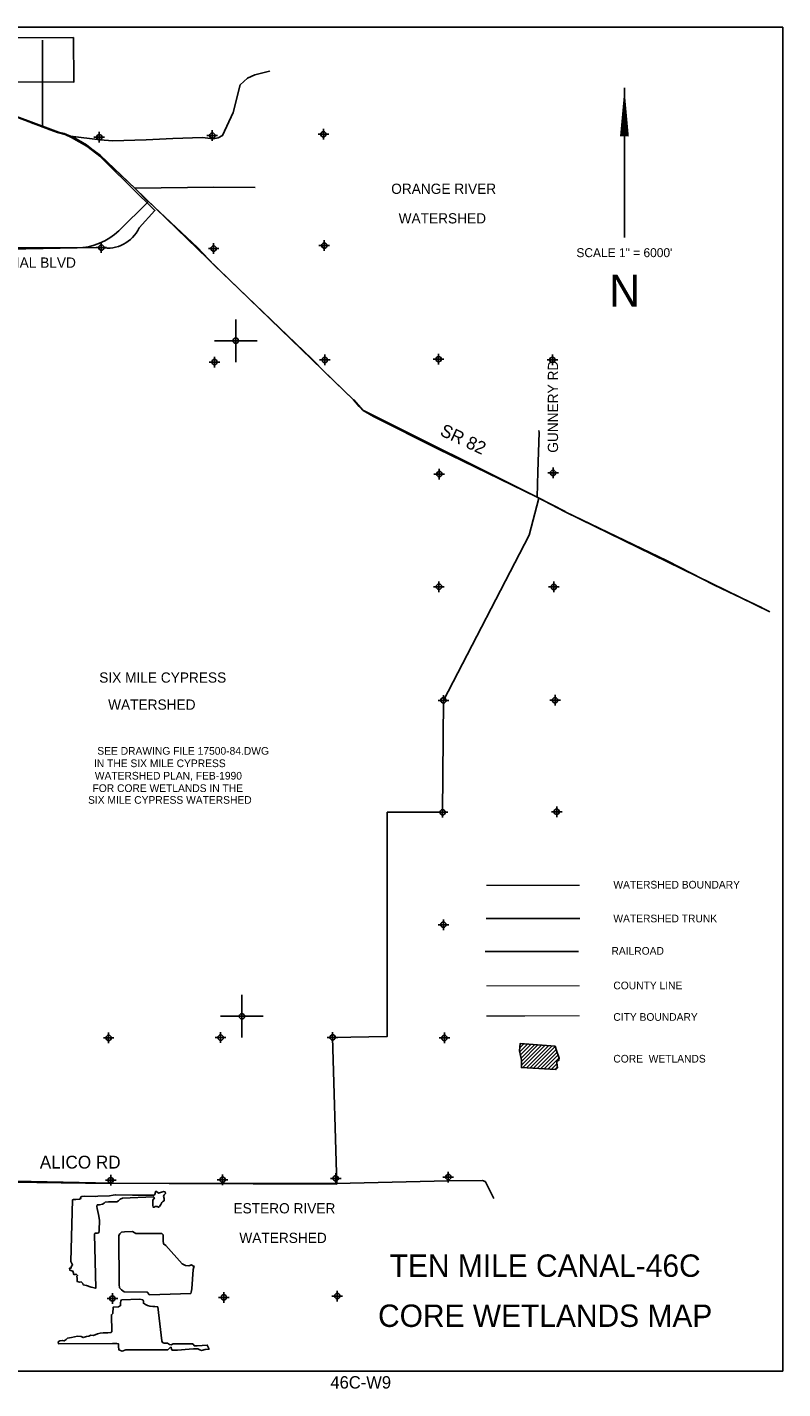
# Model space of a CAD drawing. Extents: x 182506 to 278506, y 775750 to 839635.
# Tile 6 of 6: x 243059 to 278506, y 775750 to 839581. Entities that reach past the tile are written whole.
import ezdxf
from ezdxf.enums import TextEntityAlignment as Align

# ---------------------------------------------------------------- set-up
doc = ezdxf.new("R2010")
doc.units = 0
doc.header["$LTSCALE"] = 2000
doc.header["$PDMODE"] = 34
doc.header["$PDSIZE"] = 250
for name, pattern in [('DASHED', [0]), ('PHANTOM', [0]), ('STREAM', [0])]:
    doc.linetypes.add(name, pattern=pattern)
doc.layers.get('0').update_dxf_attribs({"linetype": 'CONTINUOUS'})
for name, color, linetype in [('BORDER', 1, 'CONTINUOUS'), ('CITY', 14, 'DASHED'), ('COUNTY', 15, 'PHANTOM'), ('MAJROADS', 9, 'CONTINUOUS'), ('PITS', 4, 'CONTINUOUS'), ('RR', 13, 'CONTINUOUS'), ('SEC', 2, 'CONTINUOUS'), ('TEXT', 7, 'CONTINUOUS'), ('TRUNKS', 5, 'STREAM'), ('WETDBA', 11, 'CONTINUOUS'), ('WETFILL', 12, 'CONTINUOUS'), ('WSHEDS', 3, 'CONTINUOUS')]:
    doc.layers.add(name, color=color, linetype=linetype)

# ---------------------------------------------------------------- blocks, each defined once
blk = doc.blocks.new('TICK')
at = {"color": 0}
for points in [[(500, 0), (500, 1000)], [(0, 500), (1000, 500)]]:
    blk.add_lwpolyline(points, dxfattribs=at)
blk.add_point((500, 500), dxfattribs=at)
blk = doc.blocks.new('*X')
at = {"color": 0}
for p, q in [((227534, 832994), (227594, 833054)), ((226827, 831757), (227727, 832657)), ((226928, 831681), (227730, 832483)), ((227164, 832271), (227706, 832813)), ((227512, 832795), (227666, 832950)), ((232464, 831914), (233401, 832851)), ((232580, 832207), (232786, 832413)), ((232600, 832404), (232605, 832409)), ((232710, 831983), (233518, 832791)), ((232812, 831908), (233615, 832711)), ((232917, 832720), (233059, 832863)), ((232985, 832612), (233247, 832873)), ((233004, 831924), (233696, 832615)), ((233124, 831867), (233722, 832465)), ((225927, 829620), (228113, 831805)), ((225943, 829989), (227827, 831873)), ((226058, 829927), (228002, 831871)), ((226886, 831993), (226984, 832091)), ((226911, 831134), (227734, 831957)), ((226958, 831534), (227691, 832268)), ((226978, 831377), (227711, 832111)), ((232386, 832012), (232484, 832111)), ((233300, 831866), (233522, 832088)), ((233436, 831825), (233621, 832010)), ((233529, 832095), (233684, 832250)), ((225672, 829011), (228170, 831509)), ((225821, 828983), (228355, 831517)), ((225959, 829475), (228126, 831642)), ((225991, 828976), (228514, 831499)), ((226122, 828931), (228590, 831399)), ((226315, 828947), (228678, 831310)), ((226475, 831228), (226604, 831357)), ((226531, 828986), (228807, 831262)), ((226595, 831172), (226716, 831293)), ((226683, 831082), (226798, 831198)), ((226684, 828962), (228926, 831204)), ((226830, 828932), (229004, 831105)), ((228658, 829699), (230591, 831631)), ((228824, 829688), (230720, 831584)), ((228989, 829677), (230495, 831182)), ((230189, 831406), (230468, 831686)), ((230202, 831596), (230302, 831696)), ((231973, 830362), (233287, 831676)), ((232029, 830241), (233457, 831669)), ((232084, 830650), (233102, 831668)), ((232097, 830133), (233582, 831618)), ((232166, 830025), (233674, 831533)), ((232235, 829917), (233814, 831496)), ((232238, 830980), (232568, 831311)), ((232269, 831189), (232458, 831377)), ((232399, 829904), (233971, 831476)), ((232580, 829908), (234083, 831411)), ((232761, 829913), (234170, 831322)), ((232942, 829917), (234246, 831221)), ((233123, 829921), (234333, 831131)), ((225581, 830687), (225640, 830747)), ((225583, 830513), (225976, 830905)), ((225586, 830339), (226146, 830899)), ((225684, 830791), (225793, 830900)), ((225713, 830289), (226287, 830863)), ((225841, 830241), (226418, 830817)), ((225935, 830158), (226641, 830864)), ((226713, 830936), (226838, 831061)), ((226967, 828892), (229136, 831060)), ((227591, 829338), (229229, 830977)), ((227788, 829359), (229288, 830859)), ((228006, 829401), (229428, 830822)), ((228194, 829412), (229585, 830803)), ((229263, 829773), (230551, 831062)), ((229520, 829854), (230489, 830822)), ((229807, 829964), (230342, 830498)), ((233304, 829926), (234427, 831048)), ((233485, 829930), (234194, 830639)), ((234394, 830838), (234594, 831039)), ((234476, 830743), (234671, 830939)), ((234532, 830623), (234680, 830771)), ((234559, 830474), (234687, 830601)), ((223135, 829656), (223422, 829943)), ((223141, 829485), (223597, 829941)), ((223147, 829314), (223688, 829855)), ((223161, 829859), (223248, 829945)), ((230017, 829997), (230409, 830389)), ((230202, 830006), (230451, 830255)), ((230380, 830006), (230561, 830188)), ((230543, 829993), (230705, 830155)), ((230697, 829970), (230784, 830057)), ((233666, 829934), (233918, 830186)), ((234631, 830369), (234694, 830431)), ((221967, 827074), (224283, 829390)), ((222015, 826945), (224284, 829214)), ((223153, 829144), (223712, 829702)), ((223242, 829056), (223893, 829707)), ((223428, 829065), (224074, 829711)), ((223529, 828812), (224282, 829565)), ((223615, 829075), (224259, 829719)), ((225650, 829166), (225776, 829292)), ((228263, 829304), (228370, 829411)), ((228518, 829559), (228527, 829568)), ((221711, 828586), (222055, 828929)), ((221784, 828482), (222278, 828976)), ((221916, 828437), (222466, 828987)), ((222083, 828427), (222653, 828997)), ((222184, 826938), (224107, 828861)), ((222263, 828430), (222577, 828745)), ((222390, 828381), (222622, 828613)), ((222493, 828307), (222814, 828628)), ((222591, 828758), (222831, 828998)), ((222595, 828232), (223146, 828782)), ((222684, 828144), (223269, 828729)), ((222708, 827992), (223429, 828712)), ((224386, 828786), (224729, 829128)), ((224395, 828972), (224528, 829104)), ((224425, 828648), (224882, 829105)), ((224500, 828546), (224906, 828952)), ((224607, 828477), (224993, 828862)), ((227168, 828916), (227324, 829072)), ((221959, 827242), (222693, 827976)), ((223487, 828064), (223854, 828430)), ((223623, 827492), (224022, 827891)), ((224484, 828354), (224566, 828435)), ((224531, 828047), (224733, 828249)), ((224567, 827905), (224944, 828283)), ((224594, 828286), (224799, 828491)), ((232765, 827619), (233251, 828105)), ((232829, 827506), (233334, 828011)), ((232913, 827413), (233413, 827913)), ((232933, 827963), (233066, 828096)), ((221368, 827358), (221557, 827548)), ((221444, 827258), (221583, 827397)), ((221496, 827133), (221656, 827292)), ((221887, 827524), (222135, 827772)), ((221927, 827387), (222400, 827860)), ((222618, 827194), (222767, 827343)), ((222842, 827418), (223183, 827760)), ((222846, 827245), (223171, 827571)), ((222979, 827201), (223171, 827393)), ((223680, 827372), (223929, 827621)), ((233057, 827380), (233436, 827759)), ((233176, 827323), (233415, 827561)), ((233985, 827601), (234131, 827747)), ((234000, 827439), (234246, 827686)), ((234160, 827423), (234247, 827510)), ((223292, 826808), (223413, 826928)), ((223313, 826652), (223493, 826832)), ((227355, 826628), (227389, 826662)), ((227749, 826138), (228280, 826669)), ((227791, 826004), (228394, 826606)), ((224412, 825807), (224643, 826038)), ((224503, 825721), (224797, 826015)), ((227405, 826501), (227493, 826589)), ((227484, 826404), (227586, 826506)), ((227572, 826315), (227682, 826425)), ((227675, 826241), (227802, 826368)), ((227842, 825878), (228482, 826518)), ((227946, 825805), (228559, 826418)), ((228047, 825729), (228629, 826311)), ((228142, 825648), (228658, 826163)), ((234497, 826345), (234560, 826408)), ((234536, 826208), (234716, 826388)), ((234604, 826098), (234719, 826214)), ((224572, 825613), (224856, 825897)), ((228333, 825661), (228595, 825924)), ((233526, 825198), (233819, 825491)), ((233632, 825127), (233945, 825440)), ((233804, 825122), (234029, 825348)), ((234322, 825816), (234374, 825869)), ((234347, 825665), (234509, 825827)), ((234475, 825617), (234550, 825691)), ((233975, 825116), (234075, 825217)), ((228205, 823766), (228760, 824321)), ((228226, 823963), (228612, 824349)), ((228244, 824158), (228413, 824327)), ((228245, 823629), (228885, 824269)), ((228358, 823565), (228998, 824205)), ((228501, 823531), (229121, 824151)), ((228638, 823492), (229213, 824066)), ((223412, 823216), (223765, 823568)), ((223425, 822344), (224610, 823530)), ((223441, 822537), (224483, 823579)), ((223458, 823084), (223944, 823571)), ((223458, 822201), (224717, 823459)), ((223494, 823474), (223573, 823553)), ((223506, 822956), (224124, 823574)), ((223519, 822792), (224303, 823576)), ((223545, 822111), (224862, 823428)), ((228750, 823427), (229285, 823962)), ((228886, 823386), (229228, 823728)), ((222762, 820798), (224959, 822995)), ((222896, 820755), (224952, 822811)), ((223362, 821575), (224959, 823172)), ((223560, 821949), (224926, 823315)), ((227441, 822471), (228113, 823144)), ((227910, 823117), (227949, 823156)), ((227938, 822792), (228183, 823036)), ((220414, 822161), (220715, 822463)), ((220422, 821993), (220844, 822415)), ((220430, 821824), (221087, 822482)), ((220438, 821656), (221330, 822547)), ((220482, 821522), (221459, 822499)), ((220721, 821585), (221536, 822400)), ((221125, 821812), (221625, 822312)), ((221238, 821748), (221717, 822227)), ((221854, 818476), (225519, 822141)), ((222454, 821727), (223146, 822419)), ((222511, 821607), (223210, 822306)), ((222584, 821503), (223235, 822154)), ((222830, 822280), (223058, 822508)), ((222842, 822469), (222890, 822517)), ((222908, 820236), (225352, 822681)), ((222936, 820088), (225432, 822583)), ((222957, 820639), (225052, 822734)), ((222993, 819968), (225477, 822452)), ((223068, 819866), (225486, 822284)), ((223085, 820591), (225240, 822745)), ((226913, 822120), (227051, 822258)), ((226963, 821994), (227104, 822135)), ((227291, 822675), (227378, 822762)), ((227335, 822542), (227562, 822770)), ((227544, 822397), (227834, 822688)), ((227648, 822325), (227900, 822576)), ((227753, 822253), (227984, 822484)), ((227853, 822176), (228113, 822436)), ((227951, 822097), (228268, 822414)), ((228038, 822008), (228481, 822451)), ((228120, 821913), (228551, 822344)), ((221394, 821728), (221793, 822127)), ((221657, 821813), (221829, 821986)), ((222033, 818478), (225604, 822048)), ((222213, 818480), (225770, 822037)), ((222461, 821026), (223149, 821714)), ((222539, 820928), (223187, 821576)), ((222639, 820851), (223362, 821574)), ((222643, 821385), (223232, 821975)), ((223062, 819153), (225879, 821970)), ((223285, 819199), (225745, 821660)), ((223485, 819222), (225825, 821562)), ((228201, 821817), (228466, 822082)), ((228285, 821725), (228524, 821964)), ((228371, 821634), (228560, 821823)), ((228446, 821532), (228618, 821704)), ((221698, 821148), (221963, 821412)), ((221716, 820989), (222071, 821344)), ((221719, 821345), (221869, 821496)), ((221754, 820850), (222239, 821335)), ((221845, 820765), (222419, 821338)), ((222345, 821088), (222569, 821312)), ((223726, 819286), (225756, 821317)), ((224034, 819418), (225578, 820962)), ((225678, 821062), (225796, 821180)), ((221528, 820271), (221740, 820482)), ((221633, 820198), (221842, 820408)), ((222027, 820770), (222089, 820831)), ((224220, 819427), (225583, 820790)), ((224407, 819438), (225587, 820617)), ((224592, 819446), (225591, 820445)), ((224759, 819435), (225703, 820380)), ((224913, 819413), (225799, 820299)), ((230154, 820411), (230331, 820588)), ((230178, 820258), (230498, 820578)), ((230199, 820103), (230611, 820515)), ((230259, 819986), (230671, 820398)), ((230525, 820075), (230691, 820242)), ((221081, 819470), (221703, 820092)), ((221102, 819668), (221541, 820106)), ((221141, 819353), (221815, 820027)), ((221218, 819253), (221922, 819958)), ((221325, 819184), (222010, 819868)), ((221440, 819122), (222059, 819741)), ((221751, 818726), (222670, 819645)), ((221763, 818561), (222964, 819762)), ((225042, 819365), (225600, 819923)), ((225201, 819347), (225663, 819809)), ((225356, 819326), (225897, 819867)), ((225471, 819264), (226060, 819853)), ((225526, 819142), (226187, 819803)), ((225558, 818998), (226254, 819693)), ((225693, 817718), (227560, 819585)), ((227054, 819609), (227095, 819651)), ((227172, 819551), (227247, 819625)), ((227256, 819458), (227415, 819617)), ((227747, 819772), (227828, 819853)), ((227806, 819655), (227955, 819804)), ((227850, 819521), (228128, 819799)), ((227942, 819437), (228218, 819713)), ((221554, 819059), (222064, 819569)), ((221703, 819031), (221998, 819326)), ((221739, 818891), (222127, 819279)), ((222198, 819350), (222417, 819569)), ((222392, 818483), (222918, 819009)), ((225581, 818844), (226251, 819513)), ((225596, 818682), (226248, 819334)), ((225611, 818520), (226245, 819154)), ((225661, 817863), (227105, 819307)), ((225666, 818399), (226504, 819236)), ((225681, 818236), (226552, 819108)), ((225689, 818068), (226746, 819125)), ((226014, 817862), (227577, 819426)), ((226204, 817875), (227564, 819236)), ((226307, 819216), (226355, 819264)), ((226408, 817903), (227622, 819117)), ((226580, 817898), (227795, 819113)), ((226704, 817846), (227955, 819096)), ((226739, 817703), (228000, 818964)), ((228008, 819326), (228239, 819557)), ((228128, 819269), (228377, 819518)), ((228674, 816810), (230891, 819027)), ((228757, 818661), (229267, 819171)), ((228762, 818843), (229071, 819152)), ((228770, 818497), (229441, 819169)), ((228814, 818365), (229603, 819153)), ((228943, 818317), (229764, 819137)), ((229110, 818306), (229949, 819146)), ((229348, 818367), (230123, 819143)), ((229519, 818362), (230285, 819128)), ((229700, 818367), (230447, 819114)), ((229905, 818395), (230604, 819093)), ((230032, 818344), (230760, 819073)), ((231302, 818908), (231461, 819067)), ((231423, 818851), (231595, 819024)), ((222004, 818271), (222129, 818396)), ((222087, 818178), (222217, 818308)), ((222571, 818485), (222908, 818822)), ((222750, 818488), (222905, 818642)), ((226871, 817658), (228031, 818818)), ((227015, 817626), (228176, 818787)), ((227158, 817592), (227940, 818374)), ((228110, 818544), (228202, 818637)), ((228777, 816736), (230903, 818862)), ((228895, 816677), (230863, 818646)), ((229060, 816666), (230913, 818518)), ((229230, 816659), (231089, 818518)), ((229365, 816617), (231257, 818509)), ((222198, 818112), (222307, 818221)), ((222328, 818065), (222406, 818143)), ((222387, 817947), (222516, 818077)), ((222487, 817871), (222602, 817986)), ((222570, 817777), (222691, 817898)), ((222634, 817665), (222785, 817816)), ((222739, 817592), (222819, 817673)), ((225683, 817531), (225883, 817732)), ((227299, 815611), (229640, 817953)), ((227322, 817579), (227850, 818108)), ((227725, 817806), (227832, 817912)), ((229080, 817569), (229445, 817934)), ((229385, 816461), (231181, 818257)), ((229753, 816652), (230881, 817780)), ((221836, 817043), (221869, 817076)), ((221905, 816935), (222018, 817049)), ((225035, 817237), (225045, 817247)), ((225067, 815148), (227003, 817084)), ((225076, 817101), (225228, 817253)), ((225135, 816100), (226091, 817055)), ((225164, 815421), (227036, 817293)), ((225176, 814549), (227661, 817035)), ((225272, 814469), (227943, 817140)), ((225277, 817126), (225487, 817335)), ((225285, 817310), (225307, 817332)), ((225368, 817039), (225667, 817338)), ((225372, 816867), (225751, 817246)), ((225443, 814463), (228331, 817351)), ((225456, 816774), (225838, 817156)), ((225504, 815938), (227012, 817447)), ((225504, 816645), (225969, 817110)), ((225607, 814450), (228481, 817324)), ((225839, 817510), (225886, 817558)), ((226521, 817132), (226860, 817471)), ((226557, 817345), (226691, 817479)), ((227255, 815921), (228695, 817362)), ((227318, 815808), (228904, 817393)), ((228072, 817269), (228158, 817355)), ((230067, 816789), (230581, 817302)), ((223178, 816264), (223479, 816565)), ((223289, 816198), (223614, 816523)), ((223406, 816138), (223701, 816434)), ((225052, 814956), (227102, 817005)), ((225084, 814811), (227233, 816960)), ((225132, 814682), (227414, 816964)), ((225301, 816089), (226162, 816950)), ((225473, 816084), (226339, 816950)), ((228028, 816164), (228383, 816519)), ((221990, 815606), (222136, 815752)), ((223123, 815678), (223369, 815924)), ((223142, 815521), (223504, 815882)), ((223227, 815429), (223577, 815779)), ((223585, 816140), (223709, 816264)), ((227306, 815442), (227880, 816016)), ((227376, 815335), (227955, 815915)), ((227466, 815248), (228071, 815854)), ((227528, 815134), (228153, 815759)), ((229434, 816333), (229482, 816381)), ((222030, 815469), (222243, 815682)), ((222108, 815371), (222342, 815604)), ((222264, 815350), (222534, 815620)), ((222493, 815402), (222708, 815617)), ((222648, 815380), (222955, 815687)), ((222797, 815352), (222933, 815488)), ((223412, 815438), (223456, 815481)), ((225776, 814442), (226584, 815250)), ((227567, 814996), (228206, 815635)), ((227603, 814855), (228240, 815492)), ((227660, 814735), (228279, 815355)), ((227731, 814629), (228364, 815263)), ((227812, 814534), (228427, 815148)), ((225979, 814469), (226439, 814929)), ((227895, 814440), (228486, 815031)), ((227984, 814352), (228572, 814941)), ((228079, 814270), (228664, 814856)), ((228179, 814194), (228730, 814745)), ((228268, 814106), (228806, 814644)), ((228344, 814005), (228940, 814601)), ((228449, 813934), (229049, 814534)), ((228620, 813928), (229098, 814406)), ((228799, 813930), (229156, 814287)), ((228979, 813933), (229196, 814150)), ((223361, 812734), (223890, 813263)), ((223363, 812560), (224068, 813265)), ((223424, 812444), (224246, 813266)), ((223432, 812275), (224425, 813268)), ((223444, 812110), (224603, 813269)), ((223469, 811959), (224781, 813271)), ((223537, 811850), (224952, 813265)), ((223487, 813037), (223614, 813164)), ((223610, 811746), (224950, 813086)), ((223661, 811443), (224944, 812727)), ((223676, 811635), (224947, 812906)), ((223671, 811277), (224608, 812214)), ((223739, 811168), (224569, 811998)), ((224722, 812328), (224942, 812547)), ((227716, 811786), (227880, 811951)), ((223838, 811090), (224583, 811836)), ((223947, 811022), (224601, 811677)), ((224083, 810982), (224648, 811546)), ((224228, 810950), (224754, 811476)), ((224342, 810887), (224859, 811405)), ((224532, 810900), (224928, 811297)), ((225430, 808617), (228244, 811430)), ((226315, 809678), (228251, 811614)), ((227699, 811239), (228197, 811736)), ((227705, 811421), (228130, 811846)), ((227710, 811604), (228025, 811919)), ((224722, 810913), (224943, 811134)), ((225469, 808479), (228143, 811153)), ((225506, 808338), (228042, 810875)), ((226493, 810033), (227685, 811225)), ((226535, 810252), (227528, 811245)), ((227058, 810952), (227295, 811189)), ((223201, 810100), (223229, 810128)), ((223206, 809928), (223396, 810118)), ((223211, 809756), (223510, 810055)), ((225514, 808170), (227941, 810597)), ((225533, 808012), (227840, 810320)), ((225575, 807878), (227739, 810042)), ((223216, 809584), (223596, 809965)), ((223305, 809497), (223604, 809796)), ((225427, 808790), (226198, 809561)), ((225442, 808982), (225880, 809420)), ((225716, 807842), (227639, 809764)), ((225929, 807878), (227538, 809487)), ((226119, 807891), (227437, 809209)), ((226284, 807880), (226991, 808587)), ((223202, 805504), (223364, 805667)), ((223245, 805371), (223527, 805653)), ((223429, 805378), (223678, 805626)), ((223612, 805384), (223759, 805531)), ((266170, 791551), (266526, 791906)), ((266171, 791728), (266361, 791918)), ((266182, 791916), (266197, 791931)), ((266198, 791402), (266690, 791894)), ((266226, 791253), (266854, 791881)), ((266246, 791096), (267019, 791869)), ((266247, 790920), (267183, 791856)), ((266311, 790807), (267348, 791844)), ((266477, 790797), (267512, 791832)), ((266644, 790787), (267676, 791819)), ((266810, 790776), (267835, 791801)), ((266977, 790766), (267869, 791659)), ((267143, 790756), (267917, 791529)), ((267310, 790745), (267965, 791400)), ((267476, 790735), (268012, 791271)), ((267643, 790725), (267906, 790989)), ((267809, 790715), (267930, 790836)), ((223163, 785136), (223227, 785200)), ((223170, 784967), (223317, 785113)), ((223188, 784808), (223407, 785027)), ((223199, 784642), (223497, 784940)), ((223203, 784469), (223587, 784853)), ((223298, 784388), (223677, 784766)), ((223511, 784424), (223708, 784620)), ((221984, 783604), (222329, 783949)), ((222102, 783545), (222509, 783952)), ((222258, 783524), (222796, 784062)), ((222362, 783452), (222978, 784067)), ((222551, 783463), (222552, 783464)), ((223914, 782705), (224023, 782815)), ((223931, 782545), (224084, 782698)), ((223956, 782394), (224134, 782572)), ((224413, 782851), (224526, 782964)), ((224513, 782774), (224602, 782862)), ((224035, 782296), (224166, 782427)), ((220447, 780299), (220527, 780379)), ((220449, 780124), (220532, 780207)), ((220452, 779950), (220536, 780035)), ((217222, 777073), (219722, 779574)), ((217398, 777073), (219894, 779569)), ((217574, 777072), (220065, 779563)), ((217645, 778380), (218635, 779370)), ((217658, 778570), (218479, 779391)), ((217750, 777071), (220227, 779548)), ((217848, 778937), (218353, 779442)), ((217926, 777070), (220386, 779531)), ((218038, 779304), (218230, 779496)), ((218102, 777070), (220569, 779537)), ((220454, 779776), (220627, 779949)), ((220457, 779601), (220792, 779937)), ((220635, 779603), (220902, 779870)), ((220760, 779551), (220893, 779684)), ((220875, 779489), (220883, 779498)), ((217036, 777242), (219102, 779307)), ((217071, 777100), (219286, 779315)), ((217240, 777622), (218946, 779328)), ((217625, 778184), (218790, 779349)), ((218278, 777069), (220575, 779366)), ((218454, 777068), (220581, 779196)), ((218630, 777067), (220587, 779025)), ((219040, 777301), (220594, 778854)), ((219308, 777392), (220600, 778684)), ((219379, 777286), (220748, 778656)), ((219731, 777461), (220903, 778634)), ((220497, 778051), (220912, 778466)), ((220678, 778055), (220993, 778370)), ((220856, 778057), (221137, 778338)), ((220951, 778505), (221057, 778610)), ((221032, 778055), (221302, 778326)), ((221114, 778491), (221198, 778575)), ((221276, 778476), (221330, 778530)), ((221322, 778169), (221330, 778177)), ((221435, 778459), (221447, 778470)), ((219906, 777460), (220251, 777805))]:
    blk.add_line(p, q, dxfattribs=at)

msp = doc.modelspace()

# ---------------------------------------------------------------- linework, layer by layer
at = {"layer": 'BORDER', "color": 0}
msp.add_lwpolyline([(182506, 776581), (278506, 776581), (278506, 839581), (182506, 839581)], close=True, dxfattribs=at)
at = {"layer": 'CITY', "color": 0}
msp.add_lwpolyline([(242622, 837018), (245246, 837012), (245230, 839098), (242575, 839087)], dxfattribs=at)
msp.add_lwpolyline([(242601, 829246), (246536, 829249, 0.335918), (248311, 830170), (249049, 830989), (246860, 833138), (246460, 833531), (245855, 834001), (245137, 834404), (244841, 834545), (244485, 834639), (244129, 834773), (242615, 835352)], format="xyb", dxfattribs=at)
at = {"layer": 'CITY', "color": 0, "const_width": 50}
msp.add_lwpolyline([(268972, 793229), (264602, 793227)], dxfattribs=at)
at = {"layer": 'COUNTY', "color": 0, "const_width": 50}
msp.add_lwpolyline([(268972, 794642), (264602, 794640)], dxfattribs=at)
at = {"layer": 'MAJROADS', "color": 0}
for points in [[(245084, 834470), (244800, 834598), (244524, 834667), (241248, 835881), (237513, 837291), (231228, 839408), (230651, 839571), (230341, 839565), (225405, 839493), (222791, 839495), (220177, 839481), (218911, 839441), (218911, 839441), (217219, 839445), (216196, 839402), (215258, 839401), (214839, 839395)], [(254448, 837532), (254421, 837524), (253733, 837345), (253397, 837197), (253051, 836881), (252714, 835576), (252228, 834499), (252018, 834400), (251783, 834352), (251289, 834406), (249898, 834357), (248632, 834308), (247057, 834253), (246479, 834299), (245084, 834470)], [(248132, 832009), (246476, 833588), (246093, 833868), (245843, 834062), (245843, 834062), (245167, 834453)], [(253750, 832074), (251811, 832082), (248107, 832043)], [(248748, 831384), (248107, 832043)], [(277535, 812365), (275310, 813424), (273089, 814563), (268297, 816869), (266978, 817549), (262361, 819804), (259297, 821327), (258814, 821615), (258631, 821801), (258373, 822113), (257075, 823363), (256418, 824029), (251851, 828412), (251053, 829247), (248773, 831376)], [(266978, 817549), (267008, 818736), (267080, 820578), (267067, 820676)], [(223310, 785338), (223747, 785469), (224200, 785533), (224938, 785536), (225885, 785562), (231172, 785514), (234004, 785518), (236308, 785525), (240094, 785431), (241704, 785493), (247007, 785386), (252211, 785381), (257556, 785366), (262811, 785502), (264412, 785507), (264537, 785472), (264579, 785413), (264953, 784664)]]:
    msp.add_lwpolyline(points, dxfattribs=at)
msp.add_lwpolyline([(239660, 829126), (241353, 829168, -0.002282), (241379, 829168), (245399, 829231, 0.191249), (247351, 830042), (248740, 831392)], format="xyb", dxfattribs=at)
at = {"layer": 'PITS', "color": 0}
for points in [[(245184, 784608), (245108, 781711), (245147, 781622), (245190, 781558), (245135, 781493), (245118, 781448), (245108, 781404), (245047, 781407), (245051, 781313), (245202, 781257), (245209, 781212), (245240, 781115), (245306, 781110), (245358, 781128), (245420, 781066), (245387, 781024), (245402, 780923), (245403, 780857), (245398, 780782), (245512, 780743), (245592, 780756), (245662, 780682), (245691, 780618), (245843, 780586), (246058, 780517), (246276, 780460), (246220, 782999), (246237, 783024), (246263, 783045), (246355, 783039), (246425, 783066), (246434, 783167), (246445, 783648), (246402, 783917), (246348, 784197), (246328, 784298), (246348, 784366), (246444, 784381), (246588, 784402), (246668, 784453), (246709, 784497), (246869, 784509), (247268, 784517), (247336, 784556), (247420, 784644), (247535, 784680), (248990, 784756), (249029, 784701), (248959, 784592), (248949, 784355), (248964, 784270), (249009, 784265), (249061, 784292), (249155, 784293), (249220, 784257), (249268, 784296), (249335, 784382), (249367, 784488), (249423, 784527), (249478, 784568), (249480, 784676), (249455, 784780), (249482, 784841), (249539, 784898), (249528, 784983), (249465, 785005), (249355, 784969), (249215, 784924), (249132, 785005), (249076, 784997), (249054, 784936), (249065, 784884), (249010, 784819), (247995, 784824), (247200, 784845), (247087, 784820), (246917, 784799), (246367, 784774), (246245, 784762), (245762, 784780), (245614, 784771), (245564, 784732), (245570, 784670), (245504, 784636), (245339, 784620), (245227, 784624)], [(250734, 780216), (248789, 780161), (248692, 780280), (247607, 780302), (247482, 780386), (247387, 780484), (247366, 780644), (247356, 782943), (247397, 783017), (247475, 783089), (247624, 783115), (248006, 783117), (248148, 783028), (249372, 783029), (249430, 782972), (249433, 782857), (249433, 782690), (249454, 782545), (249563, 782473), (250335, 781609), (250492, 781537), (250642, 781509), (250767, 781556), (250834, 781511), (250890, 781501), (250883, 781444), (250846, 781337), (250777, 780436), (250758, 780279)], [(249189, 779599), (249371, 777998), (249403, 777920), (249489, 777881), (249642, 777890), (249740, 777823), (249807, 777813), (249907, 777861), (250024, 777859), (250806, 777858), (250874, 777817), (250899, 777767), (251035, 777770), (251503, 777798), (251546, 777697), (251587, 777640), (251580, 777607), (251415, 777584), (251238, 777549), (251159, 777576), (251056, 777619), (250866, 777624), (250652, 777613), (250109, 777565), (249867, 777554), (249833, 777608), (249813, 777691), (249766, 777684), (249701, 777622), (249661, 777583), (247679, 777571), (247507, 777512), (247362, 777575), (247348, 777754), (247336, 777864), (247258, 777873), (247064, 777878), (244520, 777862), (244505, 777949), (244590, 777997), (244703, 778021), (244792, 777994), (244894, 778059), (244956, 778121), (245142, 778161), (245415, 778213), (245596, 778194), (245684, 778151), (245835, 778198), (245946, 778210), (246038, 778256), (246172, 778249), (246349, 778329), (246481, 778353), (246624, 778365), (246836, 778374), (246986, 778391), (247034, 778427), (247007, 779219), (247081, 779286), (247097, 779579), (247348, 779585), (247441, 779647), (247440, 779784), (247456, 779868), (247489, 779919), (248335, 779952), (248480, 779921), (248510, 779853), (248508, 779759), (248608, 779697), (248706, 779653), (248809, 779621), (248948, 779603), (249053, 779601)]]:
    msp.add_lwpolyline(points, close=True, dxfattribs=at)
at = {"layer": 'RR', "color": 0}
msp.add_lwpolyline([(264544, 796248), (268924, 796248)], dxfattribs=at)
at = {"layer": 'SEC', "color": 0}
for p in [(246438, 834427), (251742, 834499), (256954, 834563), (246536, 829249), (251806, 829204), (256993, 829343), (251844, 823883), (257022, 823981), (262360, 824019), (267697, 823990), (262389, 818631), (267727, 818686), (262377, 813353), (267765, 813340), (262583, 808023), (267820, 808028), (262546, 802778), (267900, 802800), (262585, 797508), (246880, 792197), (252133, 792211), (257387, 792224), (262631, 792196), (246978, 785528), (252223, 785549), (257535, 785613), (262814, 785676), (247057, 779981), (252285, 780036), (257606, 780099)]:
    msp.add_point(p, dxfattribs=at)
at = {"layer": 'TEXT', "color": 0}
msp.add_line((271077, 836747), (271077, 829723), dxfattribs=at)
msp.add_lwpolyline([(271077, 836747, 0, 416, 0), (271077, 834472, 416, 416, 0)], format="xyseb", dxfattribs=at)
at = {"layer": 'TRUNKS', "color": 0}
msp.add_lwpolyline([(264595, 797804), (268983, 797804)], dxfattribs=at)
at = {"layer": 'WETDBA', "color": 0}
msp.add_lwpolyline([(267833, 791808), (266183, 791932), (266162, 791593), (266245, 791154), (266247, 790811), (267862, 790711), (267935, 790804), (267899, 791037), (267898, 791124), (267953, 791131), (268001, 791151), (268021, 791249), (267868, 791661), (267844, 791772)], close=True, dxfattribs=at)
at = {"layer": 'WSHEDS', "color": 0}
for points in [[(243771, 834949), (243771, 838981)], [(267069, 817502), (266601, 815769), (262583, 808023), (262546, 802778), (259946, 802778), (259946, 792267), (257387, 792224), (257580, 785343), (245789, 785383), (240091, 785462), (229883, 785541), (223948, 785462), (223355, 785383), (222603, 785976), (221051, 787666)]]:
    msp.add_lwpolyline(points, dxfattribs=at)
msp.add_lwpolyline([(243296, 835078), (243766, 834950, -0.02324), (243775, 834947), (244523, 834667, 0.005025), (244525, 834667), (245075, 834473, -0.044147), (245091, 834466), (245823, 834052, -0.032241), (245833, 834045), (246457, 833577, -0.026482), (246465, 833571), (248107, 832043, -0.00484), (248108, 832042), (258370, 822115, -0.019398), (258376, 822110), (258801, 821630, 0.096374), (258831, 821606), (266977, 817550, -0.003522), (266979, 817549), (268296, 816870, 0.005293), (268298, 816869), (277906, 812168, -0.285744)], format="xyb", dxfattribs=at)
at = {"layer": 'WSHEDS', "color": 0, "const_width": 60}
msp.add_lwpolyline([(264602, 799349), (268972, 799349)], dxfattribs=at)

# ---------------------------------------------------------------- block references
at = {"color": 0, "xscale": 2, "yscale": 2, "zscale": 2}
for p in [(251844, 823883), (252133, 792211)]:
    msp.add_blockref('TICK', p, dxfattribs=at)
at = {"layer": 'WETFILL', "color": 0}
msp.add_blockref('*X', (0, 0), dxfattribs=at)
msp.add_blockref('*X', (0, 0), dxfattribs=at)
msp.add_blockref('*X', (0, 0), dxfattribs=at)
msp.add_blockref('*X', (0, 0), dxfattribs=at)
msp.add_blockref('*X', (0, 0), dxfattribs=at)
msp.add_blockref('*X', (0, 0), dxfattribs=at)
msp.add_blockref('*X', (0, 0), dxfattribs=at)
msp.add_blockref('*X', (0, 0), dxfattribs=at)
msp.add_blockref('*X', (0, 0), dxfattribs=at)
msp.add_blockref('*X', (0, 0), dxfattribs=at)

# ---------------------------------------------------------------- texts
at = {"layer": 'MAJROADS', "color": 0}
msp.add_text('SR 82', height=600, rotation=335, dxfattribs=at).set_placement((262378, 820468))
at = {"layer": 'TEXT', "color": 0}
for s, height, p in [('ORANGE RIVER ', 480, (262686, 831768)), ('WATERSHED', 480, (262533, 830382)), ('SCALE 1" = 6000\'', 419.58, (271075, 828802)), ('N', 1498, (271084, 826488)), ('SIX MILE CYPRESS', 480, (249416, 808853)), ('WATERSHED', 480, (248906, 807585)), ('SEE DRAWING FILE 17500-84.DWG', 360, (250373, 805476)), ('IN THE SIX MILE CYPRESS', 360, (249280, 804893)), ('WATERSHED PLAN, FEB-1990', 360, (249683, 804310)), ('FOR CORE WETLANDS IN THE', 360, (249654, 803727)), (' SIX MILE CYPRESS WATERSHED', 360, (249684, 803176)), ('ESTERO RIVER ', 480, (255214, 783972)), ('WATERSHED', 480, (255061, 782586)), ('TEN MILE CANAL-46C', 1050, (267359, 780998)), ('CORE WETLANDS MAP', 1050, (267359, 778650)), ('46C-W9', 580, (258706, 775761))]:
    msp.add_text(s, height=height, dxfattribs=at).set_placement(p, align=Align.CENTER)
for s, height, p in [('COLONIAL BLVD', 480, (240242, 828307)), ('WATERSHED BOUNDARY', 360, (270558, 799202)), ('WATERSHED TRUNK', 360, (270558, 797618)), ('RAILROAD', 360, (270468, 796100)), ('COUNTY LINE', 360, (270557, 794477)), ('CITY BOUNDARY', 360, (270557, 793001)), ('ALICO RD', 600, (243650, 786075))]:
    msp.add_text(s, height=height, dxfattribs=at).set_placement(p)
msp.add_text('GUNNERY RD', height=480, rotation=90, dxfattribs=at).set_placement((267963, 819632))
at = {"layer": 'WETDBA', "color": 0}
msp.add_text('CORE  WETLANDS', height=360, dxfattribs=at).set_placement((270557, 791044))

doc.saveas('drawing.dxf')
